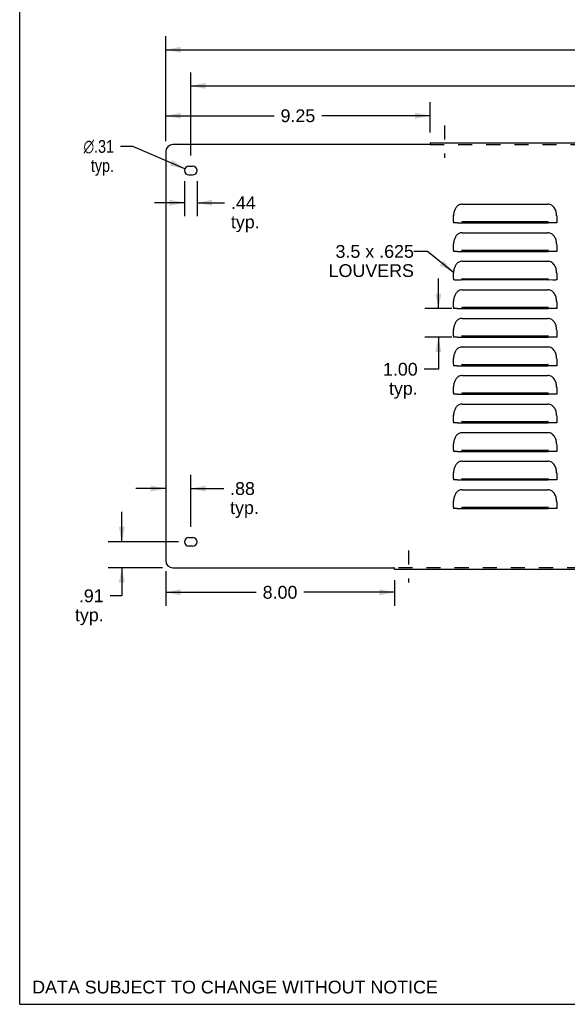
# Model space of a CAD drawing. Header units: inches. Extents: x 0 to 89.5, y 0 to 57.9.
# Tile 1 of 9: x 0 to 19.2, y 0 to 34.5. Entities that reach past the tile are written whole.
import ezdxf

# ---------------------------------------------------------------- set-up
doc = ezdxf.new("R2010")
doc.units = ezdxf.units.IN
doc.header["$LTSCALE"] = 4.921053
doc.header["$MEASUREMENT"] = 0
doc.linetypes.add('DASHED', pattern=[0.2, 0.1, -0.1])
doc.linetypes.add('HIDDEN', pattern=[0.2, 0.1, -0.1])
doc.layers.get('0').update_dxf_attribs({"linetype": 'CONTINUOUS'})
for name, color, linetype in [('02___PRT_ALL_AXES', 7, 'CONTINUOUS'), ('DEFAULT_2', 8, 'HIDDEN'), ('DIMENSIONS', 7, 'CONTINUOUS')]:
    doc.layers.add(name, color=color, linetype=linetype)
doc.styles.get("Standard").update_dxf_attribs({"font": 'arial.ttf'})
doc.styles.add('TEXTSTYLE_1', font='gdt', dxfattribs={"width": 0.8})
doc.dimstyles.new('DIMSTYLE_1', dxfattribs={"dimtxt": 0.447368, "dimasz": 0.526316, "dimexe": 0.09, "dimexo": 0.07, "dimgap": 0.0425, "dimtad": 0, "dimtih": 1, "dimtoh": 1, "dimzin": 4, "dimdsep": 46, "dimtxsty": 'Standard', "dimblk": '_FILLED', "dimblk1": '_FILLED', "dimblk2": '_FILLED', "dimcen": 0.09, "dimazin": 1, "dimtfac": 1, "dimtofl": 0, "dimtmove": 0, "dimatfit": 3, "dimldrblk": '_FILLED', "dimfxl": 0, "dimtolj": 1, "dimtzin": 4, "dimarcsym": 0})
doc.dimstyles.new('DIMSTYLE_2', dxfattribs={"dimtxt": 0.447368, "dimasz": 0.526316, "dimexe": 0.09, "dimexo": 0.07, "dimgap": 0.09, "dimtad": 0, "dimtih": 1, "dimtoh": 1, "dimzin": 4, "dimdsep": 46, "dimtxsty": 'Standard', "dimblk": '_FILLED', "dimblk1": '_FILLED', "dimblk2": '_FILLED', "dimcen": 0.09, "dimazin": 1, "dimtfac": 1, "dimtofl": 0, "dimtmove": 0, "dimatfit": 1, "dimldrblk": '_FILLED', "dimfxl": 0, "dimtolj": 1, "dimtzin": 4, "dimarcsym": 0})
doc.dimstyles.get("Standard").update_dxf_attribs({"dimtxt": 0.447368, "dimasz": 0.526316, "dimexe": 0.09, "dimexo": 0.07, "dimgap": 0.09, "dimtad": 0, "dimtih": 1, "dimtoh": 1, "dimzin": 4, "dimdsep": 46, "dimtxsty": 'Standard', "dimblk": '_FILLED', "dimblk1": '_FILLED', "dimblk2": '_FILLED', "dimcen": 0.09, "dimazin": 1, "dimtp": 0.01, "dimtm": 0.01, "dimtfac": 1, "dimtofl": 0, "dimtmove": 0, "dimatfit": 3, "dimldrblk": '_FILLED', "dimfxl": 0, "dimtolj": 1, "dimtzin": 4, "dimarcsym": 0})

# ---------------------------------------------------------------- blocks, each defined once
blk = doc.blocks.new('_FILLED')
at = {"color": 0, "linetype": 'ByBlock'}
blk.add_solid([(0, 0), (-1, 0.2), (-1, -0.2)], dxfattribs=at)
blk = doc.blocks.new('*D1')
at = {"layer": 'DIMENSIONS', "color": 2, "linetype": 'Continuous'}
for p, q in [((5.112, 30.22), (5.112, 33.895)), ((76.862, 30.22), (76.862, 33.895)), ((5.112, 33.421), (39.982, 33.421)), ((76.862, 33.421), (41.993, 33.421))]:
    blk.add_line(p, q, dxfattribs=at)
at = {"layer": 'DIMENSIONS', "color": 2, "linetype": 'Continuous', "xscale": 0.5263157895, "yscale": 0.5263157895, "zscale": 0.5263157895, "rotation": 180}
blk.add_blockref('_FILLED', (5.112, 33.421), dxfattribs=at)
at = {"layer": 'DIMENSIONS', "color": 2, "linetype": 'Continuous', "xscale": 0.5263157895, "yscale": 0.5263157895, "zscale": 0.5263157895}
blk.add_blockref('_FILLED', (76.862, 33.421), dxfattribs=at)
at = {"layer": 'DIMENSIONS', "color": 2, "linetype": 'Continuous', "insert": (40.987, 33.645), "char_height": 0.4474, "width": 1.56329, "attachment_point": 2, "line_spacing_factor": 0.9}
blk.add_mtext('71.75', dxfattribs=at)
blk = doc.blocks.new('*D4')
at = {"layer": 'DIMENSIONS', "color": 2, "linetype": 'Continuous'}
for p, q in [((5.112, 30.22), (5.112, 31.585)), ((14.362, 30.53), (14.362, 31.585)), ((5.112, 31.112), (8.906, 31.112)), ((14.362, 31.112), (10.569, 31.112))]:
    blk.add_line(p, q, dxfattribs=at)
at = {"layer": 'DIMENSIONS', "color": 2, "linetype": 'Continuous', "xscale": 0.5263157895, "yscale": 0.5263157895, "zscale": 0.5263157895, "rotation": 180}
blk.add_blockref('_FILLED', (5.112, 31.112), dxfattribs=at)
at = {"layer": 'DIMENSIONS', "color": 2, "linetype": 'Continuous', "xscale": 0.5263157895, "yscale": 0.5263157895, "zscale": 0.5263157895}
blk.add_blockref('_FILLED', (14.362, 31.112), dxfattribs=at)
at = {"layer": 'DIMENSIONS', "color": 2, "linetype": 'Continuous', "insert": (9.737, 31.335), "char_height": 0.4474, "width": 1.21571, "attachment_point": 2, "line_spacing_factor": 0.9}
blk.add_mtext('9.25', dxfattribs=at)
blk = doc.blocks.new('*D5')
at = {"layer": 'DIMENSIONS', "color": 2, "linetype": 'Continuous'}
for p, q in [((5.112, 15.165), (5.112, 13.952)), ((13.112, 14.855), (13.112, 13.952)), ((5.112, 14.426), (8.281, 14.426)), ((13.112, 14.426), (9.944, 14.426))]:
    blk.add_line(p, q, dxfattribs=at)
at = {"layer": 'DIMENSIONS', "color": 2, "linetype": 'Continuous', "xscale": 0.5263157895, "yscale": 0.5263157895, "zscale": 0.5263157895, "rotation": 180}
blk.add_blockref('_FILLED', (5.112, 14.426), dxfattribs=at)
at = {"layer": 'DIMENSIONS', "color": 2, "linetype": 'Continuous', "xscale": 0.5263157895, "yscale": 0.5263157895, "zscale": 0.5263157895}
blk.add_blockref('_FILLED', (13.112, 14.426), dxfattribs=at)
at = {"layer": 'DIMENSIONS', "color": 2, "linetype": 'Continuous', "insert": (9.112, 14.649), "char_height": 0.4474, "width": 1.21571, "attachment_point": 2, "line_spacing_factor": 0.9}
blk.add_mtext('8.00', dxfattribs=at)
blk = doc.blocks.new('*D9')
at = {"layer": 'DIMENSIONS', "color": 2, "linetype": 'Continuous'}
for p, q in [((14.654, 24.36), (14.654, 25.412)), ((15.119, 24.36), (14.18, 24.36)), ((15.119, 23.36), (14.18, 23.36)), ((14.654, 23.36), (14.654, 22.235)), ((14.654, 22.235), (14.154, 22.235))]:
    blk.add_line(p, q, dxfattribs=at)
at = {"layer": 'DIMENSIONS', "color": 2, "linetype": 'Continuous', "xscale": 0.5263157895, "yscale": 0.5263157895, "zscale": 0.5263157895}
for p, rotation in [((14.654, 24.36), 270), ((14.654, 23.36), 90)]:
    blk.add_blockref('_FILLED', p, dxfattribs=dict(at, rotation=rotation))
at = {"layer": 'DIMENSIONS', "color": 2, "linetype": 'Continuous', "insert": (13.93, 22.459), "char_height": 0.4474, "width": 1.21571, "attachment_point": 3, "line_spacing_factor": 0.9}
blk.add_mtext('1.00\\Ptyp.', dxfattribs=at)
blk = doc.blocks.new('*D11')
at = {"color": 2, "linetype": 'Continuous'}
for p, q in [((3.573, 16.193), (3.573, 17.245)), ((5.557, 16.193), (3.1, 16.193)), ((4.994, 15.284), (3.1, 15.284)), ((3.573, 15.284), (3.573, 14.303)), ((3.573, 14.303), (3.164, 14.303))]:
    blk.add_line(p, q, dxfattribs=at)
at = {"color": 2, "linetype": 'Continuous', "xscale": 0.5263157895, "yscale": 0.5263157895, "zscale": 0.5263157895}
for p, rotation in [((3.573, 16.193), 270), ((3.573, 15.284), 90)]:
    blk.add_blockref('_FILLED', p, dxfattribs=dict(at, rotation=rotation))
at = {"color": 2, "linetype": 'Continuous', "insert": (2.94, 14.527), "char_height": 0.4474, "width": 1.00616, "attachment_point": 3, "line_spacing_factor": 0.9}
blk.add_mtext('.91\\Ptyp.', dxfattribs=at)
blk = doc.blocks.new('*D12')
at = {"color": 2, "linetype": 'Continuous'}
for p, q in [((5.987, 16.717), (5.987, 18.533)), ((5.112, 18.059), (4.06, 18.059)), ((5.987, 18.059), (7.14, 18.059))]:
    blk.add_line(p, q, dxfattribs=at)
at = {"color": 2, "linetype": 'Continuous', "xscale": 0.5263157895, "yscale": 0.5263157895, "zscale": 0.5263157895}
blk.add_blockref('_FILLED', (5.112, 18.059), dxfattribs=at)
at = {"color": 2, "linetype": 'Continuous', "xscale": 0.5263157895, "yscale": 0.5263157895, "zscale": 0.5263157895, "rotation": 180}
blk.add_blockref('_FILLED', (5.987, 18.059), dxfattribs=at)
at = {"color": 2, "linetype": 'Continuous', "insert": (7.364, 18.283), "char_height": 0.4474, "width": 1.00616, "attachment_point": 1, "line_spacing_factor": 0.9}
blk.add_mtext('.88\\Ptyp.', dxfattribs=at)
blk = doc.blocks.new('*D13')
at = {"color": 2, "linetype": 'Continuous'}
for p, q in [((5.769, 28.824), (5.769, 27.591)), ((6.206, 28.824), (6.206, 27.591)), ((5.769, 28.064), (4.716, 28.064)), ((6.206, 28.064), (7.168, 28.064))]:
    blk.add_line(p, q, dxfattribs=at)
at = {"color": 2, "linetype": 'Continuous', "xscale": 0.5263157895, "yscale": 0.5263157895, "zscale": 0.5263157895}
blk.add_blockref('_FILLED', (5.769, 28.064), dxfattribs=at)
at = {"color": 2, "linetype": 'Continuous', "xscale": 0.5263157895, "yscale": 0.5263157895, "zscale": 0.5263157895, "rotation": 180}
blk.add_blockref('_FILLED', (6.206, 28.064), dxfattribs=at)
at = {"color": 2, "linetype": 'Continuous', "insert": (7.392, 28.288), "char_height": 0.4474, "width": 1.00616, "attachment_point": 1, "line_spacing_factor": 0.9}
blk.add_mtext('.44\\Ptyp.', dxfattribs=at)
blk = doc.blocks.new('*D14')
at = {"color": 2, "linetype": 'Continuous'}
for p, q in [((3.957, 30.037), (3.523, 30.037)), ((5.781, 29.254), (3.957, 30.037))]:
    blk.add_line(p, q, dxfattribs=at)
at = {"color": 2, "linetype": 'Continuous', "xscale": 0.5263157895, "yscale": 0.5263157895, "zscale": 0.5263157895, "rotation": 336.7778791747}
blk.add_blockref('_FILLED', (5.781, 29.254), dxfattribs=at)
at = {"color": 2, "linetype": 'Continuous', "insert": (3.299, 30.261), "char_height": 0.44737, "width": 1.46462, "attachment_point": 3, "line_spacing_factor": 0.9, "style": 'TEXTSTYLE_1'}
blk.add_mtext('{\\fgdt;n}\\fArial;.31\\Ptyp.', dxfattribs=at)
blk = doc.blocks.new('*D19')
at = {"color": 2, "linetype": 'Continuous'}
for p, q in [((5.987, 29.717), (5.987, 32.63)), ((75.987, 29.717), (75.987, 32.63)), ((5.987, 32.156), (39.982, 32.156)), ((75.987, 32.156), (41.993, 32.156))]:
    blk.add_line(p, q, dxfattribs=at)
at = {"color": 2, "linetype": 'Continuous', "xscale": 0.5263157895, "yscale": 0.5263157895, "zscale": 0.5263157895, "rotation": 180}
blk.add_blockref('_FILLED', (5.987, 32.156), dxfattribs=at)
at = {"color": 2, "linetype": 'Continuous', "xscale": 0.5263157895, "yscale": 0.5263157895, "zscale": 0.5263157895}
blk.add_blockref('_FILLED', (75.987, 32.156), dxfattribs=at)
at = {"color": 2, "linetype": 'Continuous', "insert": (40.987, 32.38), "char_height": 0.4474, "width": 1.56329, "attachment_point": 2, "line_spacing_factor": 0.9}
blk.add_mtext('70.00', dxfattribs=at)

msp = doc.modelspace()

# ---------------------------------------------------------------- linework, layer by layer
at = {"color": 7, "linetype": 'Continuous'}
for p, q in [((0, 0), (0, 57.895)), ((14.362, 30.12), (14.362, 30.101)), ((13.112, 15.265), (13.112, 15.284)), ((0, 0), (89.474, 0))]:
    msp.add_line(p, q, dxfattribs=at)
at = {"color": 3, "linetype": 'Continuous'}
for p, q in [((14.336, 30.101), (5.362, 30.101)), ((14.362, 30.161), (14.362, 30.12)), ((14.362, 30.161), (67.612, 30.161)), ((5.112, 29.851), (5.112, 15.534)), ((15.487, 28.016), (18.487, 28.016)), ((15.182, 27.625), (15.186, 27.61)), ((18.789, 27.61), (18.793, 27.625)), ((15.177, 27.409), (15.178, 27.499)), ((15.177, 27.408), (15.177, 27.36)), ((15.183, 27.36), (15.177, 27.36)), ((15.315, 27.359), (18.487, 27.36)), ((15.487, 27.404), (18.487, 27.404)), ((18.66, 27.359), (18.487, 27.36)), ((18.745, 27.359), (18.66, 27.359)), ((18.797, 27.497), (18.797, 27.36)), ((15.487, 27.016), (18.487, 27.016)), ((15.182, 26.625), (15.186, 26.61)), ((18.789, 26.61), (18.793, 26.625)), ((15.177, 26.409), (15.178, 26.499)), ((15.177, 26.408), (15.177, 26.36)), ((15.183, 26.36), (15.177, 26.36)), ((15.315, 26.359), (18.487, 26.36)), ((15.487, 26.404), (18.487, 26.404)), ((18.66, 26.359), (18.487, 26.36)), ((18.745, 26.359), (18.66, 26.359)), ((18.797, 26.497), (18.797, 26.36)), ((15.487, 26.016), (18.487, 26.016)), ((15.182, 25.625), (15.186, 25.61)), ((18.789, 25.61), (18.793, 25.625)), ((15.177, 25.409), (15.178, 25.499)), ((15.177, 25.408), (15.177, 25.36)), ((15.183, 25.36), (15.177, 25.36)), ((15.487, 25.36), (15.427, 25.359)), ((15.487, 25.404), (18.487, 25.404)), ((18.66, 25.359), (15.487, 25.36)), ((18.745, 25.359), (18.66, 25.359)), ((18.797, 25.497), (18.797, 25.36)), ((15.487, 25.016), (18.487, 25.016)), ((15.177, 24.409), (15.178, 24.499)), ((15.182, 24.625), (15.186, 24.61)), ((18.789, 24.61), (18.793, 24.625)), ((18.797, 24.497), (18.797, 24.36)), ((15.177, 24.408), (15.177, 24.36)), ((15.183, 24.36), (15.177, 24.36)), ((15.315, 24.359), (18.487, 24.36)), ((15.487, 24.404), (18.487, 24.404)), ((18.66, 24.359), (18.487, 24.36)), ((18.745, 24.359), (18.66, 24.359)), ((15.487, 24.016), (18.487, 24.016)), ((15.177, 23.409), (15.178, 23.499)), ((15.182, 23.625), (15.186, 23.61)), ((18.789, 23.61), (18.793, 23.625)), ((18.797, 23.497), (18.797, 23.36)), ((15.177, 23.408), (15.177, 23.36)), ((15.183, 23.36), (15.177, 23.36)), ((15.315, 23.359), (18.487, 23.36)), ((15.487, 23.404), (18.487, 23.404)), ((18.66, 23.359), (18.487, 23.36)), ((18.745, 23.359), (18.66, 23.359)), ((15.487, 23.016), (18.487, 23.016)), ((15.177, 22.409), (15.178, 22.499)), ((15.182, 22.625), (15.186, 22.61)), ((18.789, 22.61), (18.793, 22.625)), ((18.797, 22.497), (18.797, 22.36)), ((15.177, 22.408), (15.177, 22.36)), ((15.183, 22.36), (15.177, 22.36)), ((15.315, 22.359), (18.487, 22.36)), ((15.487, 22.404), (18.487, 22.404)), ((18.66, 22.359), (18.487, 22.36)), ((18.745, 22.359), (18.66, 22.359)), ((15.487, 22.016), (18.487, 22.016)), ((15.177, 21.409), (15.178, 21.499)), ((15.177, 21.408), (15.177, 21.36)), ((15.182, 21.625), (15.186, 21.61)), ((15.487, 21.404), (18.487, 21.404)), ((18.789, 21.61), (18.793, 21.625)), ((18.797, 21.497), (18.797, 21.36)), ((15.183, 21.36), (15.177, 21.36)), ((15.315, 21.359), (18.487, 21.36)), ((18.66, 21.359), (18.487, 21.36)), ((18.745, 21.359), (18.66, 21.359)), ((15.487, 21.016), (18.487, 21.016)), ((15.177, 20.409), (15.178, 20.499)), ((15.177, 20.408), (15.177, 20.36)), ((15.183, 20.36), (15.177, 20.36)), ((15.182, 20.625), (15.186, 20.61)), ((15.315, 20.359), (18.487, 20.36)), ((15.487, 20.404), (18.487, 20.404)), ((18.66, 20.359), (18.487, 20.36)), ((18.745, 20.359), (18.66, 20.359)), ((18.789, 20.61), (18.793, 20.625)), ((18.797, 20.497), (18.797, 20.36)), ((15.487, 20.016), (18.487, 20.016)), ((15.177, 19.409), (15.178, 19.499)), ((15.177, 19.408), (15.177, 19.36)), ((15.183, 19.36), (15.177, 19.36)), ((15.182, 19.625), (15.186, 19.61)), ((15.315, 19.359), (18.487, 19.36)), ((15.487, 19.404), (18.487, 19.404)), ((18.66, 19.359), (18.487, 19.36)), ((18.745, 19.359), (18.66, 19.359)), ((18.789, 19.61), (18.793, 19.625)), ((18.797, 19.497), (18.797, 19.36)), ((15.487, 19.016), (18.487, 19.016)), ((15.182, 18.625), (15.186, 18.61)), ((18.789, 18.61), (18.793, 18.625)), ((15.177, 18.409), (15.178, 18.499)), ((15.177, 18.408), (15.177, 18.36)), ((15.183, 18.36), (15.177, 18.36)), ((15.315, 18.359), (18.487, 18.36)), ((15.487, 18.404), (18.487, 18.404)), ((18.66, 18.359), (18.487, 18.36)), ((18.745, 18.359), (18.66, 18.359)), ((18.797, 18.497), (18.797, 18.36)), ((15.487, 18.016), (18.487, 18.016)), ((15.182, 17.625), (15.186, 17.61)), ((18.789, 17.61), (18.793, 17.625)), ((15.177, 17.409), (15.178, 17.499)), ((15.177, 17.408), (15.177, 17.36)), ((15.183, 17.36), (15.177, 17.36)), ((15.315, 17.359), (18.487, 17.36)), ((15.487, 17.404), (18.487, 17.404)), ((18.66, 17.359), (18.487, 17.36)), ((18.745, 17.359), (18.66, 17.359)), ((18.797, 17.497), (18.797, 17.36)), ((5.362, 15.284), (13.086, 15.284)), ((13.112, 15.224), (13.112, 15.265)), ((68.862, 15.224), (13.112, 15.224))]:
    msp.add_line(p, q, dxfattribs=at)
for points in [[(14.344, 30.106), (14.34, 30.104), (14.336, 30.101)], [(14.362, 30.12), (14.359, 30.116), (14.356, 30.114), (14.353, 30.112), (14.35, 30.11), (14.344, 30.106)], [(15.487, 28.016), (15.458, 28.014), (15.429, 28.009), (15.401, 28), (15.374, 27.988), (15.349, 27.974), (15.325, 27.956), (15.303, 27.937), (15.283, 27.915), (15.265, 27.892), (15.25, 27.868), (15.236, 27.842), (15.224, 27.815), (15.213, 27.787), (15.204, 27.757), (15.197, 27.727), (15.191, 27.694), (15.186, 27.661), (15.182, 27.625)], [(18.785, 27.692), (18.779, 27.724), (18.771, 27.757), (18.761, 27.789), (18.75, 27.82), (18.735, 27.85), (18.719, 27.879), (18.699, 27.907), (18.676, 27.933), (18.651, 27.956), (18.623, 27.976), (18.592, 27.993), (18.559, 28.005), (18.524, 28.013), (18.487, 28.016)], [(15.178, 27.499), (15.178, 27.541), (15.179, 27.583), (15.182, 27.625)], [(18.793, 27.625), (18.789, 27.658), (18.785, 27.692)], [(18.793, 27.625), (18.796, 27.582), (18.797, 27.539), (18.797, 27.497)], [(15.315, 27.359), (15.23, 27.359), (15.201, 27.36), (15.183, 27.36)], [(15.487, 27.404), (15.483, 27.402), (15.48, 27.4), (15.477, 27.396), (15.475, 27.391), (15.474, 27.387), (15.474, 27.382), (15.474, 27.377), (15.475, 27.372), (15.477, 27.367), (15.48, 27.363), (15.483, 27.361), (15.487, 27.36)], [(18.487, 27.36), (18.492, 27.361), (18.495, 27.363), (18.498, 27.367), (18.5, 27.372), (18.501, 27.377), (18.501, 27.381), (18.501, 27.386), (18.5, 27.391), (18.498, 27.396), (18.495, 27.4), (18.492, 27.402), (18.487, 27.404)], [(18.797, 27.36), (18.792, 27.36), (18.774, 27.36), (18.745, 27.359)], [(15.487, 27.016), (15.458, 27.014), (15.429, 27.009), (15.401, 27), (15.374, 26.988), (15.349, 26.974), (15.325, 26.956), (15.303, 26.937), (15.283, 26.915), (15.265, 26.892), (15.25, 26.868), (15.236, 26.842), (15.224, 26.815), (15.213, 26.787), (15.204, 26.757), (15.197, 26.727), (15.191, 26.694), (15.186, 26.661), (15.182, 26.625)], [(18.785, 26.692), (18.779, 26.724), (18.771, 26.757), (18.761, 26.789), (18.75, 26.82), (18.735, 26.85), (18.719, 26.879), (18.699, 26.907), (18.676, 26.933), (18.651, 26.956), (18.623, 26.976), (18.592, 26.993), (18.559, 27.005), (18.524, 27.013), (18.487, 27.016)], [(15.178, 26.499), (15.178, 26.541), (15.179, 26.583), (15.182, 26.625)], [(18.793, 26.625), (18.789, 26.658), (18.785, 26.692)], [(18.793, 26.625), (18.796, 26.582), (18.797, 26.539), (18.797, 26.497)], [(15.315, 26.359), (15.23, 26.359), (15.201, 26.36), (15.183, 26.36)], [(15.487, 26.404), (15.483, 26.402), (15.48, 26.4), (15.477, 26.396), (15.475, 26.391), (15.474, 26.387), (15.474, 26.382), (15.474, 26.377), (15.475, 26.372), (15.477, 26.367), (15.48, 26.363), (15.483, 26.361), (15.487, 26.36)], [(18.487, 26.36), (18.492, 26.361), (18.495, 26.363), (18.498, 26.367), (18.5, 26.372), (18.501, 26.377), (18.501, 26.381), (18.501, 26.386), (18.5, 26.391), (18.498, 26.396), (18.495, 26.4), (18.492, 26.402), (18.487, 26.404)], [(18.797, 26.36), (18.792, 26.36), (18.774, 26.36), (18.745, 26.359)], [(15.487, 26.016), (15.458, 26.014), (15.429, 26.009), (15.401, 26), (15.374, 25.988), (15.349, 25.974), (15.325, 25.956), (15.303, 25.937), (15.283, 25.915), (15.265, 25.892), (15.25, 25.868), (15.236, 25.842), (15.224, 25.815), (15.213, 25.787), (15.204, 25.757), (15.197, 25.727), (15.191, 25.694), (15.186, 25.661), (15.182, 25.625)], [(18.785, 25.692), (18.779, 25.724), (18.771, 25.757), (18.761, 25.789), (18.75, 25.82), (18.735, 25.85), (18.719, 25.879), (18.699, 25.907), (18.676, 25.933), (18.651, 25.956), (18.623, 25.976), (18.592, 25.993), (18.559, 26.005), (18.524, 26.013), (18.487, 26.016)], [(15.178, 25.499), (15.178, 25.541), (15.179, 25.583), (15.182, 25.625)], [(18.793, 25.625), (18.789, 25.658), (18.785, 25.692)], [(18.793, 25.625), (18.796, 25.582), (18.797, 25.539), (18.797, 25.497)], [(15.427, 25.359), (15.268, 25.359), (15.23, 25.359), (15.201, 25.36), (15.183, 25.36)], [(15.487, 25.404), (15.483, 25.402), (15.48, 25.4), (15.477, 25.396), (15.475, 25.391), (15.474, 25.387), (15.474, 25.382), (15.474, 25.377), (15.475, 25.372), (15.477, 25.367), (15.48, 25.363), (15.483, 25.361), (15.487, 25.36)], [(18.487, 25.36), (18.492, 25.361), (18.495, 25.363), (18.498, 25.367), (18.5, 25.372), (18.501, 25.377), (18.501, 25.381), (18.501, 25.386), (18.5, 25.391), (18.498, 25.396), (18.495, 25.4), (18.492, 25.402), (18.487, 25.404)], [(18.797, 25.36), (18.792, 25.36), (18.774, 25.36), (18.745, 25.359)], [(15.487, 25.016), (15.458, 25.014), (15.429, 25.009), (15.401, 25), (15.374, 24.988), (15.349, 24.974), (15.325, 24.956), (15.303, 24.937), (15.283, 24.915), (15.265, 24.892), (15.25, 24.868), (15.236, 24.842), (15.224, 24.815), (15.213, 24.787), (15.204, 24.757), (15.197, 24.727), (15.191, 24.694), (15.186, 24.661), (15.182, 24.625)], [(18.785, 24.692), (18.779, 24.724), (18.771, 24.757), (18.761, 24.789), (18.75, 24.82), (18.735, 24.85), (18.719, 24.879), (18.699, 24.907), (18.676, 24.933), (18.651, 24.956), (18.623, 24.976), (18.592, 24.993), (18.559, 25.005), (18.524, 25.013), (18.487, 25.016)], [(15.178, 24.499), (15.178, 24.541), (15.179, 24.583), (15.182, 24.625)], [(18.793, 24.625), (18.789, 24.658), (18.785, 24.692)], [(18.793, 24.625), (18.796, 24.582), (18.797, 24.539), (18.797, 24.497)], [(15.315, 24.359), (15.23, 24.359), (15.201, 24.36), (15.183, 24.36)], [(15.487, 24.404), (15.483, 24.402), (15.48, 24.4), (15.477, 24.396), (15.475, 24.391), (15.474, 24.387), (15.474, 24.382), (15.474, 24.377), (15.475, 24.372), (15.477, 24.367), (15.48, 24.363), (15.483, 24.361), (15.487, 24.36)], [(18.487, 24.36), (18.492, 24.361), (18.495, 24.363), (18.498, 24.367), (18.5, 24.372), (18.501, 24.377), (18.501, 24.381), (18.501, 24.386), (18.5, 24.391), (18.498, 24.396), (18.495, 24.4), (18.492, 24.402), (18.487, 24.404)], [(18.797, 24.36), (18.792, 24.36), (18.774, 24.36), (18.745, 24.359)], [(15.487, 24.016), (15.458, 24.014), (15.429, 24.009), (15.401, 24), (15.374, 23.988), (15.349, 23.974), (15.325, 23.956), (15.303, 23.937), (15.283, 23.915), (15.265, 23.892), (15.25, 23.868), (15.236, 23.842), (15.224, 23.815), (15.213, 23.787), (15.204, 23.757), (15.197, 23.727), (15.191, 23.694), (15.186, 23.661), (15.182, 23.625)], [(18.785, 23.692), (18.779, 23.724), (18.771, 23.757), (18.761, 23.789), (18.75, 23.82), (18.735, 23.85), (18.719, 23.879), (18.699, 23.907), (18.676, 23.933), (18.651, 23.956), (18.623, 23.976), (18.592, 23.993), (18.559, 24.005), (18.524, 24.013), (18.487, 24.016)], [(15.178, 23.499), (15.178, 23.541), (15.179, 23.583), (15.182, 23.625)], [(18.793, 23.625), (18.789, 23.658), (18.785, 23.692)], [(18.793, 23.625), (18.796, 23.582), (18.797, 23.539), (18.797, 23.497)], [(15.315, 23.359), (15.23, 23.359), (15.201, 23.36), (15.183, 23.36)], [(15.487, 23.404), (15.483, 23.402), (15.48, 23.4), (15.477, 23.396), (15.475, 23.391), (15.474, 23.387), (15.474, 23.382), (15.474, 23.377), (15.475, 23.372), (15.477, 23.367), (15.48, 23.363), (15.483, 23.361), (15.487, 23.36)], [(18.487, 23.36), (18.492, 23.361), (18.495, 23.363), (18.498, 23.367), (18.5, 23.372), (18.501, 23.377), (18.501, 23.381), (18.501, 23.386), (18.5, 23.391), (18.498, 23.396), (18.495, 23.4), (18.492, 23.402), (18.487, 23.404)], [(18.797, 23.36), (18.792, 23.36), (18.774, 23.36), (18.745, 23.359)], [(15.487, 23.016), (15.458, 23.014), (15.429, 23.009), (15.401, 23), (15.374, 22.988), (15.349, 22.974), (15.325, 22.956), (15.303, 22.937), (15.283, 22.915), (15.265, 22.892), (15.25, 22.868), (15.236, 22.842), (15.224, 22.815), (15.213, 22.787), (15.204, 22.757), (15.197, 22.727), (15.191, 22.694), (15.186, 22.661), (15.182, 22.625)], [(18.785, 22.692), (18.779, 22.724), (18.771, 22.757), (18.761, 22.789), (18.75, 22.82), (18.735, 22.85), (18.719, 22.879), (18.699, 22.907), (18.676, 22.933), (18.651, 22.956), (18.623, 22.976), (18.592, 22.993), (18.559, 23.005), (18.524, 23.013), (18.487, 23.016)], [(15.178, 22.499), (15.178, 22.541), (15.179, 22.583), (15.182, 22.625)], [(18.793, 22.625), (18.789, 22.658), (18.785, 22.692)], [(18.793, 22.625), (18.796, 22.582), (18.797, 22.539), (18.797, 22.497)], [(15.315, 22.359), (15.23, 22.359), (15.201, 22.36), (15.183, 22.36)], [(15.487, 22.404), (15.483, 22.402), (15.48, 22.4), (15.477, 22.396), (15.475, 22.391), (15.474, 22.387), (15.474, 22.382), (15.474, 22.377), (15.475, 22.372), (15.477, 22.367), (15.48, 22.363), (15.483, 22.361), (15.487, 22.36)], [(18.487, 22.36), (18.492, 22.361), (18.495, 22.363), (18.498, 22.367), (18.5, 22.372), (18.501, 22.377), (18.501, 22.381), (18.501, 22.386), (18.5, 22.391), (18.498, 22.396), (18.495, 22.4), (18.492, 22.402), (18.487, 22.404)], [(18.797, 22.36), (18.792, 22.36), (18.774, 22.36), (18.745, 22.359)], [(15.487, 22.016), (15.458, 22.014), (15.429, 22.009), (15.401, 22), (15.374, 21.988), (15.349, 21.974), (15.325, 21.956), (15.303, 21.937), (15.283, 21.915), (15.265, 21.892), (15.25, 21.868), (15.236, 21.842), (15.224, 21.815), (15.213, 21.787), (15.204, 21.757), (15.197, 21.727), (15.191, 21.694), (15.186, 21.661), (15.182, 21.625)], [(18.785, 21.692), (18.779, 21.724), (18.771, 21.757), (18.761, 21.789), (18.75, 21.82), (18.735, 21.85), (18.719, 21.879), (18.699, 21.907), (18.676, 21.933), (18.651, 21.956), (18.623, 21.976), (18.592, 21.993), (18.559, 22.005), (18.524, 22.013), (18.487, 22.016)], [(15.178, 21.499), (15.178, 21.541), (15.179, 21.583), (15.182, 21.625)], [(15.487, 21.404), (15.483, 21.402), (15.48, 21.4), (15.477, 21.396), (15.475, 21.391), (15.474, 21.387), (15.474, 21.382), (15.474, 21.377), (15.475, 21.372), (15.477, 21.367), (15.48, 21.363), (15.483, 21.361), (15.487, 21.36)], [(18.487, 21.36), (18.492, 21.361), (18.495, 21.363), (18.498, 21.367), (18.5, 21.372), (18.501, 21.377), (18.501, 21.381), (18.501, 21.386), (18.5, 21.391), (18.498, 21.396), (18.495, 21.4), (18.492, 21.402), (18.487, 21.404)], [(18.793, 21.625), (18.789, 21.658), (18.785, 21.692)], [(18.793, 21.625), (18.796, 21.582), (18.797, 21.539), (18.797, 21.497)], [(15.315, 21.359), (15.23, 21.359), (15.201, 21.36), (15.183, 21.36)], [(18.797, 21.36), (18.792, 21.36), (18.774, 21.36), (18.745, 21.359)], [(15.487, 21.016), (15.458, 21.014), (15.429, 21.009), (15.401, 21), (15.374, 20.988), (15.349, 20.974), (15.325, 20.956), (15.303, 20.937), (15.283, 20.915), (15.265, 20.892), (15.25, 20.868), (15.236, 20.842), (15.224, 20.815), (15.213, 20.787), (15.204, 20.757), (15.197, 20.727), (15.191, 20.694), (15.186, 20.661), (15.182, 20.625)], [(18.785, 20.692), (18.779, 20.724), (18.771, 20.757), (18.761, 20.789), (18.75, 20.82), (18.735, 20.85), (18.719, 20.879), (18.699, 20.907), (18.676, 20.933), (18.651, 20.956), (18.623, 20.976), (18.592, 20.993), (18.559, 21.005), (18.524, 21.013), (18.487, 21.016)], [(18.793, 20.625), (18.789, 20.658), (18.785, 20.692)], [(15.178, 20.499), (15.178, 20.541), (15.179, 20.583), (15.182, 20.625)], [(15.315, 20.359), (15.23, 20.359), (15.201, 20.36), (15.183, 20.36)], [(15.487, 20.404), (15.483, 20.402), (15.48, 20.4), (15.477, 20.396), (15.475, 20.391), (15.474, 20.387), (15.474, 20.382), (15.474, 20.377), (15.475, 20.372), (15.477, 20.367), (15.48, 20.363), (15.483, 20.361), (15.487, 20.36)], [(18.487, 20.36), (18.492, 20.361), (18.495, 20.363), (18.498, 20.367), (18.5, 20.372), (18.501, 20.377), (18.501, 20.381), (18.501, 20.386), (18.5, 20.391), (18.498, 20.396), (18.495, 20.4), (18.492, 20.402), (18.487, 20.404)], [(18.797, 20.36), (18.792, 20.36), (18.774, 20.36), (18.745, 20.359)], [(18.793, 20.625), (18.796, 20.582), (18.797, 20.539), (18.797, 20.497)], [(15.487, 20.016), (15.458, 20.014), (15.429, 20.009), (15.401, 20), (15.374, 19.988), (15.349, 19.974), (15.325, 19.956), (15.303, 19.937), (15.283, 19.915), (15.265, 19.892), (15.25, 19.868), (15.236, 19.842), (15.224, 19.815), (15.213, 19.787), (15.204, 19.757), (15.197, 19.727), (15.191, 19.694), (15.186, 19.661), (15.182, 19.625)], [(18.785, 19.692), (18.779, 19.724), (18.771, 19.757), (18.761, 19.789), (18.75, 19.82), (18.735, 19.85), (18.719, 19.879), (18.699, 19.907), (18.676, 19.933), (18.651, 19.956), (18.623, 19.976), (18.592, 19.993), (18.559, 20.005), (18.524, 20.013), (18.487, 20.016)], [(18.793, 19.625), (18.789, 19.658), (18.785, 19.692)], [(15.178, 19.499), (15.178, 19.541), (15.179, 19.583), (15.182, 19.625)], [(15.315, 19.359), (15.23, 19.359), (15.201, 19.36), (15.183, 19.36)], [(15.487, 19.404), (15.483, 19.402), (15.48, 19.4), (15.477, 19.396), (15.475, 19.391), (15.474, 19.387), (15.474, 19.382), (15.474, 19.377), (15.475, 19.372), (15.477, 19.367), (15.48, 19.363), (15.483, 19.361), (15.487, 19.36)], [(18.487, 19.36), (18.492, 19.361), (18.495, 19.363), (18.498, 19.367), (18.5, 19.372), (18.501, 19.377), (18.501, 19.381), (18.501, 19.386), (18.5, 19.391), (18.498, 19.396), (18.495, 19.4), (18.492, 19.402), (18.487, 19.404)], [(18.797, 19.36), (18.792, 19.36), (18.774, 19.36), (18.745, 19.359)], [(18.793, 19.625), (18.796, 19.582), (18.797, 19.539), (18.797, 19.497)], [(15.487, 19.016), (15.458, 19.014), (15.429, 19.009), (15.401, 19), (15.374, 18.988), (15.349, 18.974), (15.325, 18.956), (15.303, 18.937), (15.283, 18.915), (15.265, 18.892), (15.25, 18.868), (15.236, 18.842), (15.224, 18.815), (15.213, 18.787), (15.204, 18.757), (15.197, 18.727), (15.191, 18.694), (15.186, 18.661), (15.182, 18.625)], [(18.785, 18.692), (18.779, 18.724), (18.771, 18.757), (18.761, 18.789), (18.75, 18.82), (18.735, 18.85), (18.719, 18.879), (18.699, 18.907), (18.676, 18.933), (18.651, 18.956), (18.623, 18.976), (18.592, 18.993), (18.559, 19.005), (18.524, 19.013), (18.487, 19.016)], [(15.178, 18.499), (15.178, 18.541), (15.179, 18.583), (15.182, 18.625)], [(18.793, 18.625), (18.789, 18.658), (18.785, 18.692)], [(18.793, 18.625), (18.796, 18.582), (18.797, 18.539), (18.797, 18.497)], [(15.315, 18.359), (15.23, 18.359), (15.201, 18.36), (15.183, 18.36)], [(15.487, 18.404), (15.483, 18.402), (15.48, 18.4), (15.477, 18.396), (15.475, 18.391), (15.474, 18.387), (15.474, 18.382), (15.474, 18.377), (15.475, 18.372), (15.477, 18.367), (15.48, 18.363), (15.483, 18.361), (15.487, 18.36)], [(18.487, 18.36), (18.492, 18.361), (18.495, 18.363), (18.498, 18.367), (18.5, 18.372), (18.501, 18.377), (18.501, 18.381), (18.501, 18.386), (18.5, 18.391), (18.498, 18.396), (18.495, 18.4), (18.492, 18.402), (18.487, 18.404)], [(18.797, 18.36), (18.792, 18.36), (18.774, 18.36), (18.745, 18.359)], [(15.487, 18.016), (15.458, 18.014), (15.429, 18.009), (15.401, 18), (15.374, 17.988), (15.349, 17.974), (15.325, 17.956), (15.303, 17.937), (15.283, 17.915), (15.265, 17.892), (15.25, 17.868), (15.236, 17.842), (15.224, 17.815), (15.213, 17.787), (15.204, 17.757), (15.197, 17.727), (15.191, 17.694), (15.186, 17.661), (15.182, 17.625)], [(18.785, 17.692), (18.779, 17.724), (18.771, 17.757), (18.761, 17.789), (18.75, 17.82), (18.735, 17.85), (18.719, 17.879), (18.699, 17.907), (18.676, 17.933), (18.651, 17.956), (18.623, 17.976), (18.592, 17.993), (18.559, 18.005), (18.524, 18.013), (18.487, 18.016)], [(15.178, 17.499), (15.178, 17.541), (15.179, 17.583), (15.182, 17.625)], [(18.793, 17.625), (18.789, 17.658), (18.785, 17.692)], [(18.793, 17.625), (18.796, 17.582), (18.797, 17.539), (18.797, 17.497)], [(15.315, 17.359), (15.23, 17.359), (15.201, 17.36), (15.183, 17.36)], [(15.487, 17.404), (15.483, 17.402), (15.48, 17.4), (15.477, 17.396), (15.475, 17.391), (15.474, 17.387), (15.474, 17.382), (15.474, 17.377), (15.475, 17.372), (15.477, 17.367), (15.48, 17.363), (15.483, 17.361), (15.487, 17.36)], [(18.487, 17.36), (18.492, 17.361), (18.495, 17.363), (18.498, 17.367), (18.5, 17.372), (18.501, 17.377), (18.501, 17.381), (18.501, 17.386), (18.5, 17.391), (18.498, 17.396), (18.495, 17.4), (18.492, 17.402), (18.487, 17.404)], [(18.797, 17.36), (18.792, 17.36), (18.774, 17.36), (18.745, 17.359)], [(13.1, 15.275), (13.094, 15.279), (13.09, 15.281), (13.086, 15.284)], [(13.112, 15.265), (13.109, 15.269), (13.106, 15.271), (13.103, 15.273), (13.1, 15.275)]]:
    msp.add_lwpolyline(points, dxfattribs=at)
for centre, start, end in [((5.362, 29.851), 90, 180), ((5.362, 15.534), 180, 270)]:
    msp.add_arc(centre, 0.25, start, end, dxfattribs=at)
at = {"layer": '02___PRT_ALL_AXES', "color": 2, "linetype": 'DASHED'}
for p, q in [((14.862, 30.768), (14.862, 29.642)), ((13.612, 15.89), (13.612, 14.764))]:
    msp.add_line(p, q, dxfattribs=at)
at = {"layer": '02___PRT_ALL_AXES', "color": 3, "linetype": 'Continuous'}
for p, q in [((5.925, 29.349), (6.05, 29.349)), ((6.05, 29.036), (5.925, 29.036)), ((5.925, 16.349), (6.05, 16.349)), ((6.05, 16.036), (5.925, 16.036))]:
    msp.add_line(p, q, dxfattribs=at)
for centre, start, end in [((5.925, 29.193), 90, 270), ((6.05, 29.193), 270, 90), ((5.925, 16.193), 90, 270), ((6.05, 16.193), 270, 90)]:
    msp.add_arc(centre, 0.156, start, end, dxfattribs=at)
at = {"layer": 'DEFAULT_2', "color": 8, "linetype": 'HIDDEN'}
for p, q in [((14.362, 30.101), (67.612, 30.101)), ((68.862, 15.284), (13.112, 15.284))]:
    msp.add_line(p, q, dxfattribs=at)

# ---------------------------------------------------------------- texts
at = {"color": 2, "linetype": 'Continuous', "insert": (0.437, 0.827), "char_height": 0.44737, "width": 14.17276, "attachment_point": 1, "line_spacing_factor": 0.9}
msp.add_mtext('DATA SUBJECT TO CHANGE WITHOUT NOTICE', dxfattribs=at)
at = {"layer": 'DIMENSIONS', "color": 2, "linetype": 'Continuous', "insert": (13.798, 26.584), "char_height": 0.4474, "width": 2.9819, "attachment_point": 3, "line_spacing_factor": 0.9}
msp.add_mtext('3.5 x .625\\PLOUVERS', dxfattribs=at)

# ---------------------------------------------------------------- dimensions: what is measured, and where the dimension line sits
at = {"color": 2, "linetype": 'Continuous'}
dim = msp.add_linear_dim(base=(75.987, 32.156), p1=(5.987, 29.647), p2=(75.987, 29.647), dimstyle='DIMSTYLE_1', dxfattribs=at)
dim.commit()
dim.dimension.update_dxf_attribs({"geometry": '*D19', "text_midpoint": (40.987, 32.154), "dimtype": 160})
dim = msp.add_diameter_dim_2p(p1=(5.781, 29.254), p2=(6.069, 29.131), text='%%c<>\\Ptyp.', dimstyle='DIMSTYLE_2', override={"dimpost": '<>'}, dxfattribs=at)
dim.commit()
dim.dimension.update_dxf_attribs({"geometry": '*D14', "text_midpoint": (2.567, 29.701), "dimtype": 163})
for base, p1, p2, angle, picture, middle in [((5.769, 28.064), (6.206, 28.894), (5.769, 28.894), 180, '*D13', (7.895, 27.729)), ((3.573, 16.193), (5.064, 15.284), (5.627, 16.193), 90, '*D11', (2.437, 13.968))]:
    dim = msp.add_linear_dim(base=base, p1=p1, p2=p2, angle=angle, text='<>\\Ptyp.', dimstyle='DIMSTYLE_1', dxfattribs=at)
    dim.commit()
    dim.dimension.update_dxf_attribs({"geometry": picture, "text_midpoint": middle, "dimtype": 160})
dim = msp.add_linear_dim(base=(5.987495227, 18.058824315), p1=(5.112495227, 15.53376074), p2=(5.987495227, 16.647181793), text='<>\\Ptyp.', dimstyle='DIMSTYLE_1', dxfattribs=at)
dim.commit()
dim.dimension.update_dxf_attribs({"geometry": '*D12', "text_midpoint": (7.866964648, 17.723297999), "dimtype": 160})
at = {"layer": 'DIMENSIONS', "color": 2, "linetype": 'Continuous'}
for base, p1, p2, picture, middle in [((76.862, 33.421), (5.112, 30.15), (76.862, 30.15), '*D1', (40.989, 33.419)), ((14.362, 31.112), (5.112, 30.15), (14.362, 30.46), '*D4', (9.738, 31.109)), ((13.112, 14.426), (5.112, 15.235), (13.112, 13.882), '*D5', (9.11, 14.423))]:
    dim = msp.add_linear_dim(base=base, p1=p1, p2=p2, dimstyle='DIMSTYLE_1', dxfattribs=at)
    dim.commit()
    dim.dimension.update_dxf_attribs({"geometry": picture, "text_midpoint": middle, "dimtype": 160})
dim = msp.add_linear_dim(base=(14.654, 24.36), p1=(14.11, 23.36), p2=(14.11, 24.36), angle=90, text='<>\\Ptyp.', dimstyle='DIMSTYLE_1', dxfattribs=at)
dim.commit()
dim.dimension.update_dxf_attribs({"geometry": '*D9', "text_midpoint": (13.322, 21.899), "dimtype": 160})

# ---------------------------------------------------------------- leaders
at = {"layer": 'DIMENSIONS', "color": 2, "linetype": 'Continuous', "annotation_type": 0, "has_hookline": 1, "hookline_direction": 1, "text_width": 2.909}
msp.add_leader([(15.182, 25.625), (14.268, 26.36), (13.798, 26.36)], dimstyle='Standard', override={"dimtad": 0}, dxfattribs=at)

doc.saveas('drawing.dxf')
